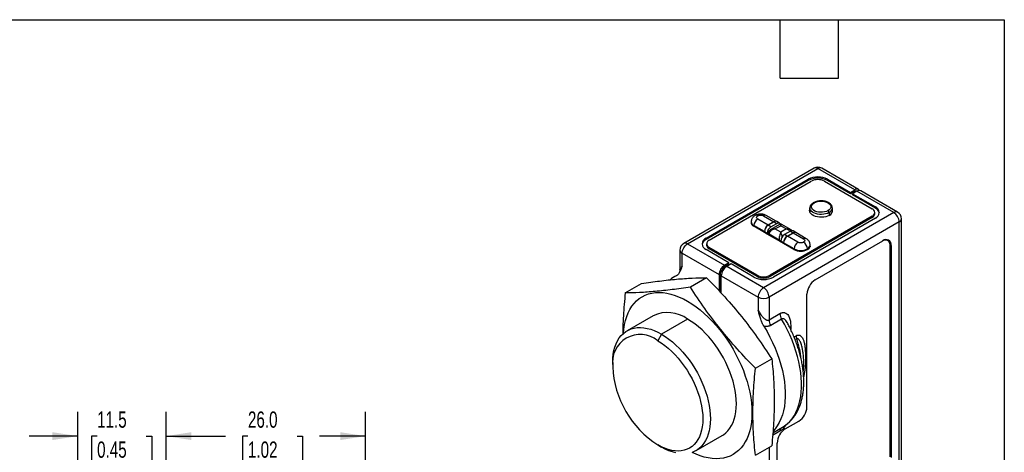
# Model space of a CAD drawing. Header units: millimetres. Extents: x 6 to 273, y 6 to 210.
# Tile 5 of 5: x 145 to 273, y 153 to 210. Entities that reach past the tile are written whole.
import ezdxf

# ---------------------------------------------------------------- set-up
doc = ezdxf.new("R2010")
doc.units = ezdxf.units.MM
doc.layers.add('DIMENSIONS', color=140, linetype='Continuous', lineweight=25)
doc.layers.add('TEXT', color=140, linetype='Continuous', lineweight=25)
doc.styles.add('SLDTEXTSTYLE0', font='TXT', dxfattribs={"width": 0.7})
doc.dimstyles.new('SLDDIMSTYLE0', dxfattribs={"dimtxt": 2.158008, "dimasz": 3.302, "dimexe": 0, "dimexo": 0.0625, "dimgap": 0.539502, "dimtad": 0, "dimtih": 1, "dimtoh": 1, "dimrnd": 1e-09, "dimzin": 4, "dimdsep": 46, "dimtxsty": 'SLDTEXTSTYLE0', "dimsah": 1, "dimcen": 0.09, "dimadec": 0, "dimazin": 1, "dimtfac": 1, "dimtofl": 0, "dimtmove": 0, "dimatfit": 3, "dimfxl": 0, "dimfrac": 2, "dimtolj": 1, "dimtzin": 12, "dimarcsym": 0})
doc.dimstyles.new('SLDDIMSTYLE2', dxfattribs={"dimtxt": 2.158008, "dimasz": 3.302, "dimexe": 0, "dimexo": 0.0625, "dimgap": 0.539502, "dimtad": 0, "dimtih": 1, "dimtoh": 1, "dimrnd": 1e-09, "dimzin": 12, "dimdsep": 46, "dimtxsty": 'SLDTEXTSTYLE0', "dimsah": 1, "dimcen": 0.09, "dimadec": 0, "dimazin": 3, "dimtfac": 1, "dimtmove": 0, "dimatfit": 0, "dimfxl": 0, "dimfrac": 2, "dimtolj": 1, "dimtzin": 12, "dimarcsym": 0})

# ---------------------------------------------------------------- blocks, each defined once
blk = doc.blocks.new('_D_5')
at = {"layer": 'DIMENSIONS'}
for p, q in [((152.31, 139.48), (152.31, 158.52)), ((163.81, 144.18), (163.81, 158.52)), ((152.31, 155.34), (145.96, 155.34)), ((154.82, 155.34), (154.09, 155.34)), ((154.09, 155.34), (154.09, 151.91)), ((161.23, 155.34), (161.95, 155.34)), ((161.95, 155.34), (161.95, 151.91)), ((163.81, 155.34), (170.16, 155.34)), ((154.09, 151.91), (154.82, 151.91)), ((161.95, 151.91), (161.23, 151.91))]:
    blk.add_line(p, q, dxfattribs=at)
for points in [[(152.31, 155.34), (149.01, 155.85), (149.01, 154.83)], [(163.81, 155.34), (167.11, 154.83), (167.11, 155.85)]]:
    blk.add_solid(points, dxfattribs=at)
at = {"layer": 'DIMENSIONS', "char_height": 2.117, "attachment_point": 1, "style": 'SLDTEXTSTYLE0'}
for s, insert in [('11.5', (154.82, 158.55)), ('0.45', (154.82, 154.64))]:
    blk.add_mtext(s, dxfattribs=dict(at, insert=insert))
blk = doc.blocks.new('_D_6')
at = {"layer": 'DIMENSIONS'}
for p, q in [((163.81, 144.18), (163.81, 158.52)), ((189.81, 144.18), (189.81, 158.52)), ((163.81, 155.34), (171.55, 155.34)), ((174.48, 155.34), (173.75, 155.34)), ((173.75, 155.34), (173.75, 151.91)), ((180.89, 155.34), (181.61, 155.34)), ((181.61, 155.34), (181.61, 151.91)), ((189.81, 155.34), (183.81, 155.34)), ((173.75, 151.91), (174.48, 151.91)), ((181.61, 151.91), (180.89, 151.91))]:
    blk.add_line(p, q, dxfattribs=at)
for points in [[(163.81, 155.34), (167.11, 154.83), (167.11, 155.85)], [(189.81, 155.34), (186.51, 155.85), (186.51, 154.83)]]:
    blk.add_solid(points, dxfattribs=at)
at = {"layer": 'DIMENSIONS', "char_height": 2.117, "attachment_point": 1, "style": 'SLDTEXTSTYLE0'}
for s, insert in [('26.0', (174.48, 158.55)), ('1.02', (174.48, 154.64))]:
    blk.add_mtext(s, dxfattribs=dict(at, insert=insert))

msp = doc.modelspace()

# ---------------------------------------------------------------- linework, layer by layer
for p, q in [((248.25, 190.212), (231.279, 180.415)), ((231.779, 180.366), (248.75, 190.163)), ((253.558, 187.387), (248.75, 190.163)), ((254.058, 187.436), (249.25, 190.212)), ((234.183, 181.1), (247.477, 188.775)), ((247.477, 188.611), (247.477, 188.775)), ((250.023, 188.775), (252.992, 187.06)), ((250.023, 188.611), (250.023, 188.775)), ((247.477, 188.611), (234.183, 180.937)), ((234.608, 180.855), (247.901, 188.53)), ((249.598, 188.53), (255.821, 184.938)), ((252.992, 186.897), (250.023, 188.611)), ((252.992, 187.06), (253.558, 187.387)), ((253.417, 187.142), (252.992, 186.897)), ((252.992, 187.06), (252.992, 186.897)), ((253.841, 187.223), (253.275, 186.897)), ((253.275, 186.897), (256.245, 185.182)), ((253.275, 186.734), (253.275, 186.897)), ((256.245, 185.019), (253.275, 186.734)), ((253.417, 187.142), (253.558, 187.06)), ((258.649, 184.448), (253.841, 187.223)), ((259.149, 184.497), (254.341, 187.273)), ((247.709, 185.04), (247.709, 184.529)), ((247.71, 185.008), (247.709, 185.04)), ((250.638, 185.071), (250.639, 185.04)), ((250.639, 184.529), (250.639, 185.04)), ((256.245, 185.019), (256.245, 185.182)), ((242.28, 182.815), (240.919, 183.601)), ((241.661, 184.029), (243.022, 183.244)), ((258.649, 184.448), (241.679, 174.651)), ((243.321, 183.308), (242.011, 184.064)), ((255.821, 183.958), (242.527, 176.284)), ((255.821, 183.795), (242.527, 176.12)), ((256.245, 183.713), (242.952, 176.039)), ((247.709, 184.715), (247.681, 184.611)), ((247.71, 184.505), (247.709, 184.529)), ((250.21, 184.442), (250.21, 184.066)), ((250.639, 184.529), (250.638, 184.505)), ((255.821, 183.795), (255.821, 183.958)), ((256.172, 184.284), (256.172, 184.448)), ((259.649, 150.561), (259.649, 183.631)), ((240.065, 183.224), (240.042, 183.121)), ((240.065, 183.243), (240.065, 183.08)), ((240.065, 183.08), (240.074, 182.995)), ((241.785, 181.856), (240.406, 182.652)), ((241.785, 181.958), (240.424, 182.743)), ((240.424, 182.743), (240.424, 182.641)), ((243.022, 183.244), (242.28, 182.815)), ((243.058, 183.244), (242.28, 182.795)), ((242.633, 182.59), (242.28, 182.795)), ((259.356, 183.223), (242.386, 173.426)), ((243.756, 182.883), (242.614, 182.224)), ((242.633, 182.59), (243.411, 183.039)), ((243.058, 183.244), (243.411, 183.039)), ((243.164, 182.305), (243.906, 182.733)), ((243.906, 181.876), (243.164, 182.305)), ((243.761, 183.074), (243.408, 183.278)), ((243.906, 182.733), (244.649, 182.305)), ((244.649, 182.305), (243.906, 181.876)), ((245.199, 182.224), (244.056, 182.883)), ((259.356, 150.153), (259.356, 183.223)), ((234.183, 180.937), (234.183, 181.1)), ((241.785, 181.937), (241.785, 181.958)), ((242.138, 181.733), (241.785, 181.937)), ((241.785, 181.856), (241.785, 181.937)), ((242.138, 181.651), (241.785, 181.856)), ((242.138, 181.651), (242.138, 181.733)), ((243.906, 180.631), (242.138, 181.651)), ((242.209, 181.611), (242.298, 181.662)), ((242.298, 181.733), (242.298, 181.57)), ((242.298, 181.57), (242.299, 181.559)), ((243.694, 180.855), (242.386, 181.611)), ((242.386, 181.611), (242.386, 181.509)), ((245.179, 182.019), (244.401, 181.57)), ((244.755, 181.366), (244.401, 181.57)), ((244.755, 181.366), (245.532, 181.815)), ((244.79, 181.366), (245.532, 181.794)), ((246.151, 180.58), (244.79, 181.366)), ((245.179, 182.019), (245.532, 181.815)), ((245.882, 181.85), (245.529, 182.054)), ((245.532, 181.794), (246.894, 181.009)), ((247.244, 181.043), (245.882, 181.829)), ((231.779, 180.366), (236.588, 177.59)), ((234.256, 180.366), (234.256, 180.202)), ((240.83, 176.284), (234.608, 179.876)), ((234.608, 179.712), (234.608, 179.876)), ((240.83, 176.12), (234.608, 179.712)), ((243.694, 180.855), (243.694, 180.753)), ((243.887, 180.642), (243.906, 180.641)), ((244.26, 180.509), (243.906, 180.713)), ((243.906, 180.631), (243.906, 180.713)), ((244.26, 180.427), (243.906, 180.631)), ((244.26, 180.427), (244.26, 180.509)), ((245.639, 179.631), (244.26, 180.427)), ((245.656, 179.723), (244.295, 180.509)), ((244.295, 180.509), (244.295, 180.406)), ((245.656, 179.621), (245.656, 179.723)), ((247.389, 179.621), (247.389, 179.723)), ((247.747, 180.059), (247.738, 179.974)), ((247.747, 180.059), (247.747, 180.223)), ((248.396, 175.671), (257.235, 180.773)), ((257.864, 180.802), (257.794, 180.843)), ((258.154, 180.243), (258.154, 180.161)), ((258.296, 180.161), (258.154, 180.243)), ((258.154, 152.644), (258.154, 180.161)), ((258.296, 180.161), (258.296, 152.562)), ((230.779, 179.549), (230.779, 177.025)), ((231.072, 177.471), (231.072, 179.141)), ((231.072, 179.141), (235.88, 176.365)), ((237.153, 177.916), (234.183, 179.631)), ((237.153, 177.916), (236.588, 177.59)), ((236.729, 177.508), (237.153, 177.753)), ((236.729, 177.508), (236.87, 177.427)), ((237.436, 177.753), (236.87, 177.427)), ((241.679, 174.651), (236.87, 177.427)), ((237.153, 177.753), (237.153, 177.916)), ((240.406, 176.039), (237.436, 177.753)), ((230.385, 176.27), (230.022, 176.061)), ((234.254, 175.962), (232.133, 174.738)), ((235.88, 176.365), (235.88, 174.263)), ((236.022, 174.107), (236.022, 176.283)), ((236.022, 176.283), (236.163, 176.202)), ((236.163, 173.95), (236.163, 176.202)), ((236.163, 176.202), (240.972, 173.426)), ((240.83, 176.284), (240.83, 176.12)), ((242.527, 176.12), (242.527, 176.284)), ((223.648, 173.979), (225.769, 175.204)), ((248.396, 175.671), (248.391, 175.668)), ((240.972, 173.426), (240.972, 171.756)), ((242.386, 173.426), (242.386, 170.471)), ((247.336, 159.136), (247.336, 173.834)), ((227.28, 171.014), (223.885, 169.054)), ((242.386, 170.471), (243.8, 171.287)), ((231.779, 170.568), (228.385, 168.609)), ((244.018, 170.572), (242.603, 169.756)), ((244.796, 170.046), (244.783, 170.072)), ((245.214, 169.608), (245.214, 169.226)), ((228.385, 168.609), (227.89, 167.751)), ((245.651, 168.255), (245.921, 168.411)), ((245.992, 168.014), (245.792, 167.899)), ((246.752, 166.607), (246.735, 166.698)), ((222.021, 164.934), (222.021, 164.362)), ((240.618, 164.182), (242.739, 165.407)), ((240.163, 158.379), (240.29, 158.335)), ((244.507, 156.278), (246.275, 157.299)), ((232.885, 153.465), (236.279, 155.425)), ((243.8, 155.968), (242.857, 155.423)), ((242.888, 155.776), (244.143, 156.5)), ((244.507, 156.278), (244.502, 156.276)), ((227.89, 154.197), (228.385, 153.911)), ((240.618, 152.868), (242.739, 154.092)), ((243.447, 143.99), (243.447, 154.441)), ((242.386, 153.888), (242.386, 140.356))]:
    msp.add_line(p, q)
at = {"flags": 128}
for points in [[(250.235, 184.08), (250.022, 183.978), (249.78, 183.9), (249.517, 183.85), (249.243, 183.828), (248.967, 183.835), (248.697, 183.872), (248.444, 183.936), (248.216, 184.026), (248.02, 184.139), (247.864, 184.271), (247.752, 184.417), (247.688, 184.573), (247.676, 184.733), (247.709, 184.879)], [(250.21, 184.442), (250.002, 184.342), (249.766, 184.266), (249.509, 184.216), (249.242, 184.195), (248.972, 184.202), (248.709, 184.238), (248.461, 184.301), (248.238, 184.389), (248.047, 184.499), (247.894, 184.628), (247.785, 184.771), (247.723, 184.923), (247.71, 185.008)], [(250.069, 184.687), (249.863, 184.59), (249.627, 184.521), (249.372, 184.482), (249.108, 184.474), (248.847, 184.498), (248.6, 184.552), (248.378, 184.635), (248.191, 184.743), (248.047, 184.871), (247.952, 185.014), (247.911, 185.165), (247.925, 185.317), (247.993, 185.465), (248.113, 185.601), (248.28, 185.719)], [(248.28, 185.719), (248.485, 185.815), (248.721, 185.885), (248.976, 185.924), (249.24, 185.932), (249.501, 185.908), (249.748, 185.854), (249.97, 185.77), (250.157, 185.662), (250.301, 185.534), (250.396, 185.392), (250.437, 185.241), (250.423, 185.089), (250.355, 184.941), (250.235, 184.805), (250.069, 184.687)], [(250.667, 184.611), (250.66, 184.649), (250.639, 184.715)], [(243.411, 183.039), (243.508, 183.084), (243.601, 183.105), (243.686, 183.102), (243.761, 183.074), (243.823, 183.023), (243.868, 182.951), (243.88, 182.922)], [(247.77, 180.1), (247.748, 180.2), (247.747, 180.203)], [(257.583, 180.907), (257.644, 180.898), (257.794, 180.843)], [(223.416, 168.719), (223.467, 169.281), (223.557, 169.855), (223.681, 170.4), (223.84, 170.914), (224.034, 171.395), (224.26, 171.842), (224.519, 172.251), (224.808, 172.622), (225.128, 172.952), (225.476, 173.241), (225.851, 173.487), (226.251, 173.689), (226.676, 173.846), (227.121, 173.958), (227.587, 174.023), (228.071, 174.043), (228.571, 174.016), (229.084, 173.942), (229.609, 173.823), (230.144, 173.659), (230.685, 173.449), (231.231, 173.196), (231.779, 172.9), (232.328, 172.563), (232.874, 172.186), (233.415, 171.77), (233.949, 171.318), (234.474, 170.831), (234.988, 170.311), (235.487, 169.761), (235.971, 169.183), (236.437, 168.58), (236.883, 167.954), (237.307, 167.307), (237.707, 166.643), (238.082, 165.964), (238.431, 165.273), (238.75, 164.574), (239.04, 163.868), (239.298, 163.16), (239.525, 162.453), (239.718, 161.748), (239.877, 161.05), (240.002, 160.361), (240.091, 159.684), (240.145, 159.023), (240.163, 158.379)], [(222.021, 164.934), (222.039, 165.473), (222.092, 165.988), (222.181, 166.477), (222.304, 166.937), (222.461, 167.365), (222.651, 167.758), (222.874, 168.116), (223.127, 168.435), (223.41, 168.714), (223.72, 168.951), (224.057, 169.146), (224.417, 169.296), (224.8, 169.401), (225.203, 169.461), (225.624, 169.475), (226.06, 169.443), (226.509, 169.365), (226.969, 169.242), (227.437, 169.074), (227.91, 168.863), (228.385, 168.609)], [(236.279, 155.425), (236.444, 155.528), (236.755, 155.765), (237.037, 156.044), (237.291, 156.363), (237.513, 156.721), (237.703, 157.114), (237.86, 157.542), (237.984, 158.002), (238.072, 158.491), (238.125, 159.006), (238.143, 159.545), (238.125, 160.105), (238.072, 160.682), (237.984, 161.273), (237.86, 161.875), (237.703, 162.484), (237.513, 163.098), (237.291, 163.712), (237.037, 164.323), (236.755, 164.929), (236.444, 165.525), (236.108, 166.107), (235.747, 166.674), (235.364, 167.222), (234.961, 167.747), (234.54, 168.246), (234.104, 168.718), (233.655, 169.159), (233.195, 169.566), (232.728, 169.938), (232.255, 170.273), (231.779, 170.568)], [(241.721, 169.637), (242.128, 168.947), (242.507, 168.243), (242.858, 167.527), (243.178, 166.803), (243.466, 166.074), (243.721, 165.343), (243.942, 164.613), (244.127, 163.888), (244.277, 163.171), (244.389, 162.465), (244.465, 161.774), (244.502, 161.1), (244.502, 160.446), (244.465, 159.815), (244.389, 159.211), (244.277, 158.635), (244.127, 158.09), (243.942, 157.58), (243.721, 157.105), (243.466, 156.668), (243.178, 156.272), (242.92, 155.98)], [(244.143, 156.5), (244.4, 156.662), (244.756, 156.936), (245.085, 157.251), (245.385, 157.606), (245.655, 158), (245.894, 158.431), (246.1, 158.896), (246.274, 159.396), (246.413, 159.926), (246.518, 160.485), (246.589, 161.071), (246.624, 161.681), (246.624, 162.313), (246.589, 162.964), (246.518, 163.631), (246.413, 164.312), (246.274, 165.003), (246.1, 165.703), (245.894, 166.407), (245.655, 167.113), (245.385, 167.818), (245.085, 168.52), (244.756, 169.215), (244.4, 169.9), (244.018, 170.572)], [(245.071, 169.503), (245.09, 169.521), (245.214, 169.608)], [(228.385, 168.609), (228.861, 168.314), (229.334, 167.979), (229.801, 167.607), (230.261, 167.199), (230.71, 166.758), (231.146, 166.287), (231.567, 165.787), (231.97, 165.262), (232.353, 164.715), (232.714, 164.148), (233.05, 163.565), (233.361, 162.969), (233.643, 162.364), (233.896, 161.753), (234.119, 161.138), (234.309, 160.525), (234.466, 159.915), (234.59, 159.313), (234.678, 158.722), (234.731, 158.145), (234.749, 157.586), (234.731, 157.047), (234.678, 156.532), (234.59, 156.043), (234.466, 155.583), (234.309, 155.155), (234.119, 154.761), (233.896, 154.404), (233.643, 154.085), (233.361, 153.806), (233.05, 153.568), (232.714, 153.374), (232.353, 153.224)], [(227.89, 167.751), (228.351, 167.465), (228.808, 167.138), (229.26, 166.773), (229.704, 166.373), (230.136, 165.939), (230.555, 165.475), (230.957, 164.982), (231.34, 164.466), (231.702, 163.927), (232.04, 163.371), (232.353, 162.799), (232.638, 162.217), (232.894, 161.626), (233.119, 161.032), (233.312, 160.437), (233.472, 159.846), (233.597, 159.262), (233.687, 158.688), (233.741, 158.128), (233.759, 157.586), (233.741, 157.065), (233.687, 156.567), (233.597, 156.097), (233.472, 155.657), (233.312, 155.25), (233.119, 154.878), (232.894, 154.544), (232.638, 154.249), (232.353, 153.996), (232.04, 153.786), (231.702, 153.62), (231.34, 153.5), (230.957, 153.425), (230.555, 153.397), (230.136, 153.416), (229.704, 153.481), (229.26, 153.593), (228.808, 153.75), (228.351, 153.952), (227.89, 154.197)], [(240.163, 158.379), (240.145, 157.757), (240.091, 157.157), (240.002, 156.584), (239.877, 156.039), (239.718, 155.524), (239.525, 155.043), (239.298, 154.597), (239.04, 154.187), (238.75, 153.816), (238.431, 153.486), (238.082, 153.197), (237.707, 152.951), (237.307, 152.749), (236.883, 152.592), (236.437, 152.481), (235.971, 152.415), (235.487, 152.396), (234.988, 152.423), (234.474, 152.496), (233.949, 152.615), (233.415, 152.78), (232.874, 152.989), (232.36, 153.226)], [(230.261, 153.155), (229.801, 153.278), (229.334, 153.445), (228.861, 153.657), (228.385, 153.911)]]:
    msp.add_lwpolyline(points, dxfattribs=at)
for centre, radius, start, end in [((248.75, 189.346), 1, 60.00269, 119.99731), ((248.457, 189.754), 0.503, 54.38242, 114.30712), ((249.043, 189.754), 0.503, 65.69288, 125.61758), ((248.75, 186.332), 2.755, 62.48054, 117.51946), ((248.75, 186.168), 2.755, 62.48054, 117.51946), ((248.75, 186.892), 1.844, 62.60967, 117.39033), ((253.836, 187.05), 0.436, 38.08775, 129.50641), ((253.722, 186.698), 0.538, 77.243, 124.54225), ((254.134, 186.815), 0.503, 65.69288, 125.61758), ((248.221, 185.638), 0.101, 54.38377, 114.29165), ((249.913, 185.108), 0.729, 294.02892, 354.65094), ((249.994, 184.704), 0.668, 291.12178, 15.1522), ((255.635, 184.448), 0.524, 290.78342, 69.21658), ((255.958, 184.448), 0.789, 291.31255, 68.68745), ((255.85, 184.169), 0.938, 12.14341, 65.08535), ((241.498, 182.695), 1.076, 122.60548, 177.39452), ((240.714, 183.743), 0.352, 54.3845, 114.28327), ((241.866, 183.743), 0.352, 65.69288, 125.61758), ((249.903, 184.428), 0.307, 2.60548, 57.39452), ((255.572, 184.344), 0.604, 294.37466, 354.3052), ((258.942, 184.039), 0.503, 65.69288, 125.61758), ((257.821, 183.153), 1.537, 2.60548, 57.39452), ((258.649, 183.631), 1, 360, 60.00269), ((259.149, 183.681), 0.503, 294.37466, 354.3052), ((240.602, 183.169), 0.553, 164.73354, 249.24224), ((240.65, 183.285), 0.587, 183.9416, 247.27248), ((242.859, 181.909), 1.076, 122.60548, 177.39452), ((242.859, 181.888), 1.076, 122.60548, 177.39452), ((243.213, 181.684), 1.076, 122.60548, 177.39452), ((243.252, 182.884), 0.427, 88.75236, 122.55991), ((243.263, 182.957), 0.352, 65.69288, 125.61758), ((234.556, 180.105), 0.912, 114.11582, 168.65542), ((234.47, 180.366), 0.789, 111.31255, 248.68745), ((242.441, 181.743), 0.144, 184.02293, 247.26432), ((244.981, 180.664), 1.076, 122.60548, 177.39452), ((245.334, 180.46), 1.076, 122.60548, 177.39452), ((245.37, 180.46), 1.076, 122.60548, 177.39452), ((245.384, 181.733), 0.352, 65.69288, 125.61758), ((245.728, 181.575), 0.309, 43.71974, 129.24475), ((245.738, 181.508), 0.352, 65.69288, 125.61758), ((247.099, 180.722), 0.352, 65.72945, 125.61439), ((231.779, 179.549), 1, 119.99731, 180), ((231.486, 179.957), 0.503, 54.38242, 114.30712), ((234.857, 180.262), 0.604, 185.6948, 245.62534), ((234.794, 180.366), 0.524, 110.78342, 249.21658), ((243.899, 181.244), 0.439, 242.15244, 271.68253), ((246.731, 179.674), 1.076, 122.60548, 177.39452), ((246.522, 181.394), 1.883, 242.60967, 297.39033), ((246.314, 179.674), 1.076, 2.60548, 57.39452), ((247.134, 180.284), 0.616, 294.38478, 354.18909), ((247.178, 180.173), 0.589, 292.86086, 4.93661), ((257.551, 180.259), 0.611, 350.78596, 129.20329), ((257.649, 180.266), 0.655, 350.78596, 129.20329), ((257.368, 180.31), 0.789, 355.08832, 46.5392), ((231.28, 179.599), 0.503, 185.69481, 245.62535), ((246.522, 181.337), 1.921, 242.60967, 297.39033), ((237.416, 176.295), 1.537, 122.60548, 177.39452), ((237.557, 176.214), 1.537, 122.60548, 177.39452), ((237.699, 176.132), 1.537, 122.60548, 177.39452), ((232.035, 172.575), 4.025, 115.18045, 129.19913), ((241.679, 178.482), 2.755, 242.48054, 297.51946), ((241.679, 177.921), 1.844, 242.60967, 297.39033), ((241.679, 177.758), 1.844, 242.60967, 297.39033), ((242.507, 173.356), 1.537, 122.60548, 177.39452), ((240.851, 173.356), 1.537, 2.60548, 57.39452), ((249.638, 173.729), 2.305, 122.60548, 177.39452), ((241.679, 174.791), 1.537, 242.60967, 297.39033), ((229.155, 167.007), 4.423, 53.60737, 115.08217), ((245.251, 171.338), 1.452, 182.01953, 211.83809), ((243.837, 170.522), 1.452, 182.01953, 211.83809), ((225.599, 164.943), 3.625, 50.79671, 189.21404), ((247.178, 168.43), 1.256, 180.87601, 199.33522), ((234.69, 164.111), 11.957, 6.07221, 19.05445), ((234.763, 164.942), 12.755, 182.60548, 237.39452), ((245.033, 159.241), 2.305, 302.60548, 357.39452), ((245.749, 154.337), 2.305, 122.60548, 177.39452), ((244.347, 156.003), 0.548, 134.14267, 183.73721)]:
    msp.add_arc(centre, radius, start, end)
for points, knots in [([(248.18, 185.729), (248.146, 185.709), (248.049, 185.65), (247.915, 185.534), (247.799, 185.383), (247.73, 185.219), (247.702, 185.09), (247.713, 185.016), (247.715, 185)], [0, 0, 0, 0, 0.1163134, 0.3352493, 0.5532114, 0.7412815, 0.9423246, 1, 1, 1, 1]), ([(250.633, 185.08), (250.63, 185.119), (250.623, 185.213), (250.562, 185.356), (250.461, 185.502), (250.321, 185.634), (250.145, 185.749), (249.937, 185.843), (249.705, 185.914), (249.458, 185.958), (249.202, 185.974), (248.946, 185.964), (248.696, 185.926), (248.46, 185.861), (248.29, 185.79), (248.202, 185.742), (248.18, 185.729)], [0, 0, 0, 0, 0.049936, 0.1202413, 0.1918496, 0.2662847, 0.3434199, 0.4219956, 0.5007398, 0.5792393, 0.6575361, 0.7357995, 0.8142133, 0.8929623, 0.9722741, 1, 1, 1, 1]), ([(240.57, 184.061), (240.546, 184.048), (240.469, 184.006), (240.355, 183.91), (240.233, 183.774), (240.14, 183.614), (240.077, 183.435), (240.069, 183.309), (240.065, 183.245)], [0, 0, 0, 0, 0.0823981, 0.2607807, 0.442451, 0.6262788, 0.812741, 1, 1, 1, 1]), ([(241.29, 184.247), (241.209, 184.243), (241.095, 184.238), (240.932, 184.208), (240.797, 184.17), (240.668, 184.12), (240.596, 184.077), (240.57, 184.061)], [0, 0, 0, 0, 0.31714512, 0.44476904, 0.65680904, 0.87665794, 1, 1, 1, 1]), ([(242.01, 184.063), (241.957, 184.091), (241.858, 184.144), (241.706, 184.193), (241.56, 184.226), (241.424, 184.244), (241.331, 184.246), (241.29, 184.247)], [0, 0, 0, 0, 0.2436014, 0.4604246, 0.6354851, 0.8397908, 1, 1, 1, 1]), ([(242.613, 182.224), (242.567, 182.193), (242.477, 182.135), (242.375, 182.011), (242.31, 181.875), (242.302, 181.779), (242.298, 181.733)], [0, 0, 0, 0, 0.2737125, 0.532494, 0.7775503, 1, 1, 1, 1]), ([(243.164, 182.305), (243.132, 182.299), (243.074, 182.288), (242.993, 182.264), (242.925, 182.24), (242.835, 182.201), (242.728, 182.142), (242.608, 182.051), (242.511, 181.948), (242.439, 181.835), (242.394, 181.721), (242.389, 181.647), (242.386, 181.611)], [0, 0, 0, 0, 0.0823579, 0.1541224, 0.2152935, 0.2658737, 0.4027616, 0.5226851, 0.6507762, 0.7723114, 0.8883239, 1, 1, 1, 1]), ([(242.614, 182.224), (242.631, 182.233), (242.666, 182.252), (242.726, 182.275), (242.793, 182.295), (242.88, 182.312), (243.004, 182.323), (243.105, 182.311), (243.164, 182.305)], [0, 0, 0, 0, 0.1107511, 0.2295899, 0.3565989, 0.4918454, 0.7054493, 1, 1, 1, 1]), ([(244.057, 182.883), (244.033, 182.894), (243.986, 182.917), (243.906, 182.927), (243.826, 182.917), (243.779, 182.894), (243.756, 182.883)], [0, 0, 0, 0, 0.2456411, 0.5, 0.7543589, 1, 1, 1, 1]), ([(243.906, 182.733), (243.878, 182.785), (243.823, 182.887), (243.778, 182.884), (243.756, 182.883)], [0, 0, 0, 0, 0.5086258, 1, 1, 1, 1]), ([(243.906, 182.733), (243.934, 182.785), (243.989, 182.887), (244.034, 182.884), (244.056, 182.883)], [0, 0, 0, 0, 0.5086258, 1, 1, 1, 1]), ([(244.649, 182.305), (244.745, 182.312), (244.943, 182.326), (245.149, 182.265), (245.232, 182.199), (245.249, 182.186)], [0, 0, 0, 0, 0.4349023, 0.8898076, 1, 1, 1, 1]), ([(244.649, 182.305), (244.749, 182.28), (244.946, 182.231), (245.139, 182.116), (245.211, 182.038), (245.216, 182.032)], [0, 0, 0, 0, 0.4872147, 0.9580002, 1, 1, 1, 1]), ([(245.368, 182.084), (245.356, 182.098), (245.31, 182.157), (245.247, 182.195), (245.199, 182.224)], [0, 0, 0, 0, 0.24958992, 1, 1, 1, 1]), ([(243.906, 181.876), (243.851, 181.759), (243.795, 181.58), (243.717, 181.203), (243.694, 181.005), (243.694, 180.855)], [0, 0, 0, 0, 0.5, 0.5, 1, 1, 1, 1]), ([(243.906, 181.876), (243.934, 181.809), (243.989, 181.678), (244.047, 181.441), (244.077, 181.293), (244.084, 181.243), (244.084, 181.243)], [0, 0, 0, 0, 0.4079039, 0.8020531, 0.9994688, 1, 1, 1, 1]), ([(247.747, 180.221), (247.747, 180.222), (247.755, 180.288), (247.728, 180.425), (247.665, 180.614), (247.558, 180.783), (247.42, 180.923), (247.312, 181.009), (247.247, 181.041), (247.243, 181.043)], [0, 0, 0, 0, 0.002994, 0.1982341, 0.4020031, 0.5921057, 0.7874541, 0.9866498, 1, 1, 1, 1]), ([(231.072, 179.141), (231.072, 179.355), (231.148, 179.611), (231.41, 180.064), (231.594, 180.259), (231.779, 180.366)], [0, 0, 0, 0, 0.5, 0.5, 1, 1, 1, 1]), ([(231.072, 177.471), (231.048, 177.41), (231, 177.288), (230.925, 177.103), (230.852, 176.922), (230.771, 176.745), (230.685, 176.582), (230.595, 176.447), (230.505, 176.346), (230.42, 176.27), (230.354, 176.235), (230.322, 176.218)], [0, 0, 0, 0, 0.1246989, 0.2493982, 0.3836668, 0.4994551, 0.6302399, 0.7501088, 0.8355244, 0.9188664, 1, 1, 1, 1]), ([(230.779, 177.025), (230.781, 177.04), (230.783, 177.077), (230.811, 177.154), (230.871, 177.255), (230.961, 177.365), (231.039, 177.44), (231.072, 177.471)], [0, 0, 0, 0, 0.1293122, 0.311671, 0.5636805, 0.8167942, 1, 1, 1, 1]), ([(225.769, 175.204), (226.578, 175.326), (227.368, 175.437), (228.895, 175.629), (230.37, 175.79), (231.724, 175.881), (233.025, 175.943), (233.649, 175.958), (234.254, 175.962)], [0, 0, 0, 0, 0.25, 0.25, 0.5, 0.75, 0.75, 1, 1, 1, 1]), ([(230.779, 177.028), (230.776, 176.97), (230.77, 176.855), (230.733, 176.715), (230.706, 176.65), (230.695, 176.624)], [0, 0, 0, 0, 0.3733525, 0.7494009, 1, 1, 1, 1]), ([(234.254, 175.962), (235.063, 175.142), (235.853, 174.31), (237.381, 172.616), (238.855, 170.891), (240.209, 169.097), (241.51, 167.273), (242.134, 166.345), (242.739, 165.407)], [0, 0, 0, 0, 0.25, 0.25, 0.5, 0.75, 0.75, 1, 1, 1, 1]), ([(232.133, 174.738), (231.324, 174.615), (230.534, 174.504), (229.006, 174.313), (227.532, 174.151), (226.178, 174.06), (224.877, 173.999), (224.253, 173.983), (223.648, 173.979)], [0, 0, 0, 0, 0.25, 0.25, 0.5, 0.75, 0.75, 1, 1, 1, 1]), ([(240.618, 164.182), (239.809, 165.003), (239.019, 165.835), (237.491, 167.528), (236.017, 169.253), (234.663, 171.047), (233.362, 172.872), (232.738, 173.799), (232.133, 174.738)], [0, 0, 0, 0, 0.25, 0.25, 0.5, 0.75, 0.75, 1, 1, 1, 1]), ([(223.648, 173.979), (223.599, 173.482), (223.503, 172.49), (223.401, 171.018), (223.338, 169.721), (223.33, 168.926), (223.327, 168.608)], [0, 0, 0, 0, 0.27217233, 0.54433352, 0.81750573, 1, 1, 1, 1]), ([(241.721, 169.637), (241.702, 169.67), (241.663, 169.735), (241.608, 169.836), (241.556, 169.941), (241.507, 170.048), (241.44, 170.206), (241.358, 170.42), (241.273, 170.682), (241.192, 170.953), (241.093, 171.307), (241.02, 171.579), (240.972, 171.756)], [0, 0, 0, 0, 0.0484259, 0.0976785, 0.1477164, 0.1985127, 0.2500446, 0.3696298, 0.5000304, 0.6172577, 0.7500156, 1, 1, 1, 1]), ([(240.972, 171.756), (240.994, 171.711), (241.044, 171.611), (241.136, 171.447), (241.264, 171.241), (241.412, 171.034), (241.558, 170.858), (241.673, 170.736), (241.773, 170.643), (241.87, 170.567), (241.975, 170.501), (242.084, 170.451), (242.195, 170.427), (242.297, 170.43), (242.357, 170.458), (242.386, 170.471)], [0, 0, 0, 0, 0.0656025, 0.1488866, 0.2498587, 0.3940648, 0.4985979, 0.5733243, 0.6373678, 0.7006121, 0.7596908, 0.8300086, 0.8923668, 0.9483191, 1, 1, 1, 1]), ([(243.8, 171.287), (243.824, 171.3), (243.871, 171.326), (243.941, 171.358), (244.012, 171.384), (244.082, 171.404), (244.184, 171.426), (244.316, 171.433), (244.512, 171.401), (244.728, 171.282), (244.905, 171.068), (245.03, 170.824), (245.113, 170.575), (245.172, 170.288), (245.208, 169.965), (245.212, 169.729), (245.214, 169.608)], [0, 0, 0, 0, 0.0246476, 0.049408, 0.0744043, 0.0997559, 0.1255775, 0.1871679, 0.2506524, 0.3696513, 0.500766, 0.5909685, 0.6849641, 0.7838589, 0.8886038, 1, 1, 1, 1]), ([(242.603, 169.756), (242.578, 169.742), (242.527, 169.714), (242.445, 169.681), (242.361, 169.653), (242.272, 169.632), (242.139, 169.611), (241.956, 169.603), (241.8, 169.626), (241.721, 169.637)], [0, 0, 0, 0, 0.09958551, 0.19937517, 0.29983597, 0.40142559, 0.50458672, 0.7501355, 1, 1, 1, 1]), ([(244.783, 170.072), (244.771, 170.096), (244.714, 170.212), (244.617, 170.347), (244.495, 170.476), (244.377, 170.569), (244.245, 170.621), (244.111, 170.616), (244.048, 170.587), (244.018, 170.572)], [0, 0, 0, 0, 0.0699366, 0.3455622, 0.466439, 0.5859492, 0.8030357, 0.9044091, 1, 1, 1, 1]), ([(244.117, 156.487), (244.133, 156.496), (244.283, 156.577), (244.551, 156.758), (244.911, 157.044), (245.243, 157.367), (245.548, 157.724), (245.825, 158.116), (246.074, 158.54), (246.293, 158.997), (246.48, 159.484), (246.636, 160), (246.759, 160.543), (246.849, 161.111), (246.905, 161.701), (246.927, 162.309), (246.915, 162.935), (246.869, 163.575), (246.791, 164.226), (246.68, 164.886), (246.537, 165.552), (246.363, 166.223), (246.159, 166.896), (245.926, 167.568), (245.664, 168.238), (245.374, 168.902), (245.082, 169.515), (244.876, 169.902), (244.784, 170.073)], [0, 0, 0, 0, 0.0045926, 0.0425968, 0.0805924, 0.1186828, 0.1569937, 0.195627, 0.2346516, 0.274098, 0.313958, 0.35419, 0.3947301, 0.4355036, 0.4764372, 0.5174662, 0.5585389, 0.5996098, 0.6406544, 0.6816596, 0.7226192, 0.763532, 0.8044, 0.8452276, 0.8860205, 0.9267853, 0.9675294, 1, 1, 1, 1]), ([(245.921, 168.411), (245.958, 168.43), (246.034, 168.469), (246.142, 168.495), (246.246, 168.5), (246.348, 168.484), (246.45, 168.442), (246.55, 168.37), (246.652, 168.262), (246.752, 168.115), (246.84, 167.933), (246.912, 167.728), (246.987, 167.447), (247.059, 167.061), (247.111, 166.583), (247.14, 166.077), (247.149, 165.597), (247.142, 165.14), (247.124, 164.713), (247.092, 164.28), (247.043, 163.847), (246.98, 163.459), (246.932, 163.206), (246.903, 163.092), (246.899, 163.078)], [0, 0, 0, 0, 0.0196204, 0.0401131, 0.0596344, 0.0802204, 0.1046163, 0.1311199, 0.1601272, 0.1984475, 0.239417, 0.277079, 0.3188333, 0.3942246, 0.4776401, 0.5546415, 0.6359625, 0.7012034, 0.7640367, 0.8285492, 0.8928738, 0.9525425, 0.9941542, 1, 1, 1, 1]), ([(246.735, 166.698), (246.723, 166.77), (246.691, 166.948), (246.62, 167.215), (246.531, 167.485), (246.435, 167.703), (246.335, 167.869), (246.23, 167.986), (246.132, 168.039), (246.049, 168.04), (246.01, 168.023), (245.992, 168.014)], [0, 0, 0, 0, 0.1240356, 0.308908, 0.4742144, 0.6204577, 0.7380087, 0.8337668, 0.9258724, 0.9641975, 1, 1, 1, 1]), ([(246.842, 163.755), (246.849, 163.792), (246.883, 163.995), (246.912, 164.382), (246.927, 164.917), (246.906, 165.469), (246.848, 166.034), (246.791, 166.445), (246.743, 166.668), (246.737, 166.698)], [0, 0, 0, 0, 0.04127152, 0.22645497, 0.41240312, 0.59869573, 0.78496894, 0.97104411, 1, 1, 1, 1]), ([(242.739, 165.407), (242.841, 164.523), (242.924, 163.628), (243.038, 161.807), (243.098, 159.956), (243.038, 158.036), (242.924, 156.085), (242.841, 155.094), (242.739, 154.092)], [0, 0, 0, 0, 0.25, 0.25, 0.5, 0.75, 0.75, 1, 1, 1, 1]), ([(240.29, 158.335), (240.29, 159.282), (240.32, 160.245), (240.434, 162.196), (240.516, 163.184), (240.618, 164.182)], [0, 0, 0, 0, 0.5, 0.5, 1, 1, 1, 1]), ([(240.618, 152.868), (240.516, 153.748), (240.434, 154.641), (240.32, 156.461), (240.29, 157.388), (240.29, 158.335)], [0, 0, 0, 0, 0.5, 0.5, 1, 1, 1, 1]), ([(244.567, 156.779), (244.534, 156.726), (244.453, 156.595), (244.305, 156.405), (244.085, 156.164), (243.911, 156.044), (243.8, 155.968)], [0, 0, 0, 0, 0.1548262, 0.3844847, 0.6106677, 1, 1, 1, 1])]:
    msp.add_open_spline(points, degree=3, knots=knots)
for points in [[(240.919, 183.601), (240.714, 183.719), (240.714, 183.911), (240.919, 184.029)], [(240.919, 184.029), (241.123, 184.148), (241.456, 184.148), (241.661, 184.029)], [(246.894, 181.009), (247.099, 180.89), (247.099, 180.698), (246.894, 180.58)], [(246.894, 180.58), (246.689, 180.462), (246.356, 180.462), (246.151, 180.58)]]:
    msp.add_open_spline(points, degree=3)
at = {"layer": 'TEXT'}
for p, q in [((6.35, 209.55), (273.05, 209.55)), ((243.84, 201.93), (243.84, 209.55)), ((251.46, 201.93), (251.46, 209.55)), ((273.05, 209.55), (273.05, 6.35)), ((243.84, 201.93), (251.46, 201.93))]:
    msp.add_line(p, q, dxfattribs=at)

# ---------------------------------------------------------------- dimensions: what is measured, and where the dimension line sits
at = {"layer": 'DIMENSIONS'}
for base, p1, p2, dimstyle, picture, middle in [((163.809, 155.341), (152.309, 138.21), (163.809, 142.91), 'SLDDIMSTYLE2', '_D_5', (158.022, 155.341)), ((189.809, 155.341), (163.809, 142.91), (189.809, 142.91), 'SLDDIMSTYLE0', '_D_6', (177.683, 155.341))]:
    dim = msp.add_linear_dim(base=base, p1=p1, p2=p2, dimstyle=dimstyle, dxfattribs=at)
    dim.commit()
    dim.dimension.update_dxf_attribs({"geometry": picture, "text_midpoint": middle, "dimtype": 160})

doc.saveas('drawing.dxf')
